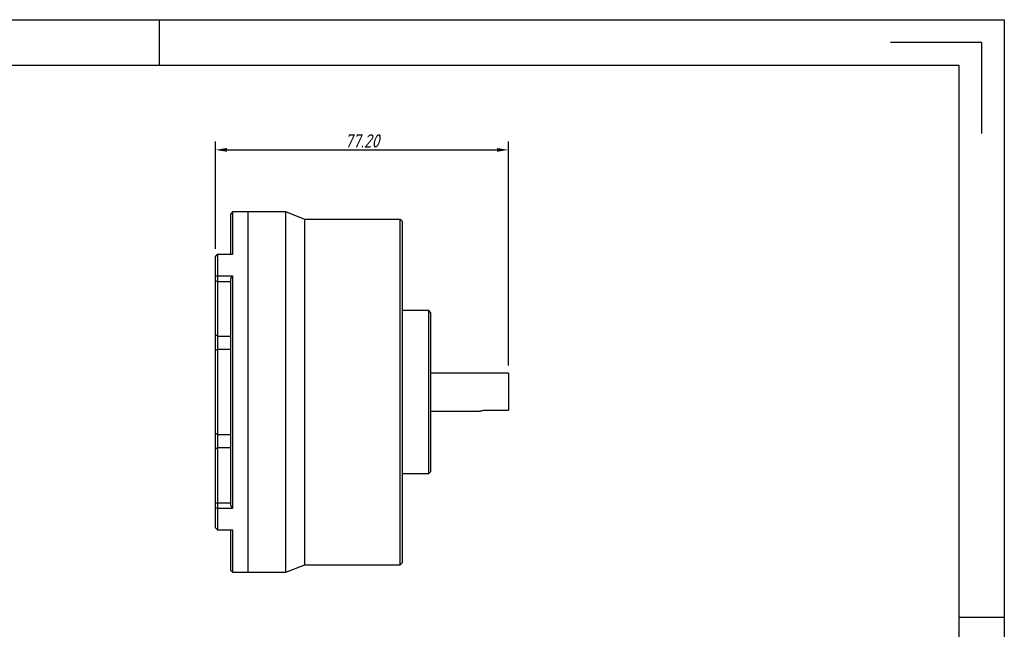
# Model space of a CAD drawing. Header units: inches. Extents: x 191 to 637, y -56 to 259.
# Tile 3 of 3: x 377 to 637, y 98 to 259. Entities that reach past the tile are written whole.
import ezdxf
from ezdxf.enums import TextEntityAlignment as Align

# ---------------------------------------------------------------- set-up
doc = ezdxf.new("R2010")
doc.units = ezdxf.units.IN
doc.linetypes.add('SLD-实线', pattern=[0])
doc.layers.add('尺寸', color=7, linetype='Continuous')
doc.styles.add('gb-s', font='gbeitc.shx', dxfattribs={"bigfont": 'gbcbig.shx'})
doc.styles.add('宋体', font='txt')
doc.dimstyles.new('gb', dxfattribs={"dimtxt": 3.5, "dimasz": 3, "dimexe": 2.25, "dimexo": 2, "dimtad": 1, "dimzin": 0, "dimdsep": 46, "dimtxsty": 'gb-s', "dimcen": 2.5, "dimazin": 0, "dimtfac": 1, "dimtmove": 0, "dimatfit": 3, "dimfxl": 1, "dimtzin": 0, "dimarcsym": 0})

# ---------------------------------------------------------------- blocks, each defined once
blk = doc.blocks.new('工程图外发客户模板')
at = {"lineweight": -3}
for p, q in [((1882.1, 1633.7), (2098.61, 1633.7)), ((1990.36, 1633.7), (1990.36, 1627.86)), ((2098.61, 1633.7), (2098.61, 1480.61)), ((2095.69, 1630.78), (2084.03, 1630.78)), ((2095.69, 1630.78), (2095.69, 1619.12)), ((1887.93, 1627.86), (2092.78, 1627.86)), ((2092.78, 1627.86), (2092.78, 1486.44)), ((2098.61, 1557.15), (2092.78, 1557.15))]:
    blk.add_line(p, q, dxfattribs=at)
at = {"layer": '尺寸', "style": '宋体'}
for tag, p in [('BT', (2070.91, 1500.43)), ('ZTRY', (2000.04, 1496.43)), ('ZTRQ', (2018.04, 1496.43)), ('XH', (2070.91, 1496.43)), ('SHRY', (2000.04, 1492.43)), ('SHRQ', (2018.04, 1492.43)), ('BB', (2055.47, 1492.43)), ('BL', (2055.47, 1488.44))]:
    blk.add_attdef(tag, text='', height=2, dxfattribs=at).set_placement(p, align=Align.MIDDLE_CENTER)
blk = doc.blocks.new('*D8')
at = {"color": 0, "lineweight": -2}
for p, q in [((428.98, 198.44), (428.98, 226.78)), ((506.18, 167.71), (506.18, 226.78)), ((431.98, 224.53), (503.18, 224.53))]:
    blk.add_line(p, q, dxfattribs=at)
at = {"color": 0}
for points in [[(431.98, 225.03), (431.98, 224.03), (428.98, 224.53)], [(503.18, 224.03), (503.18, 225.03), (506.18, 224.53)]]:
    blk.add_solid(points, dxfattribs=at)
at = {"layer": 'Defpoints', "color": 0}
for p in [(506.18, 224.53), (428.98, 196.44), (506.18, 165.71)]:
    blk.add_point(p, dxfattribs=at)
at = {"color": 0, "insert": (467.58, 226.9), "char_height": 3.5, "attachment_point": 5, "style": 'gb-s'}
blk.add_mtext('77.20', dxfattribs=at)

msp = doc.modelspace()

# ---------------------------------------------------------------- linework, layer by layer
at = {"color": 7, "linetype": 'SLD-实线', "lineweight": 25}
for p, q in [((433.485, 208.211), (432.985, 207.711)), ((432.985, 196.94), (432.985, 207.711)), ((437.485, 208.211), (433.485, 208.211)), ((433.485, 208.211), (433.485, 196.94)), ((447.485, 208.211), (437.485, 208.211)), ((437.485, 208.211), (437.485, 113.211)), ((452.485, 206.211), (447.485, 208.211)), ((447.485, 113.211), (447.485, 208.211)), ((477.685, 206.211), (452.485, 206.211)), ((452.485, 115.211), (452.485, 206.211)), ((478.185, 205.711), (477.685, 206.211)), ((477.685, 115.211), (477.685, 206.211)), ((478.185, 205.711), (478.185, 115.711)), ((428.985, 196.498), (429.485, 197.017)), ((429.485, 196.94), (428.985, 196.44)), ((428.985, 196.44), (428.985, 196.498)), ((428.985, 191.18), (428.985, 196.44)), ((429.485, 197.017), (432.985, 197.017)), ((429.485, 197.017), (429.485, 196.94)), ((429.485, 196.94), (429.485, 191.34)), ((433.485, 196.94), (429.485, 196.94)), ((429.485, 191.34), (428.985, 191.18)), ((428.985, 190.01), (428.985, 191.18)), ((429.485, 189.781), (428.985, 190.01)), ((428.985, 175.764), (428.985, 190.01)), ((429.485, 191.34), (433.485, 191.34)), ((429.485, 191.34), (429.485, 189.781)), ((432.985, 189.781), (429.485, 189.781)), ((429.485, 189.781), (429.485, 175.41)), ((432.985, 190.647), (433.485, 191.34)), ((432.985, 130.771), (432.985, 190.647)), ((433.485, 191.34), (433.485, 129.992)), ((485.185, 182.211), (478.185, 182.211)), ((485.685, 181.711), (485.185, 182.211)), ((485.185, 139.211), (485.185, 182.211)), ((485.685, 181.711), (485.685, 139.711)), ((429.485, 175.41), (428.985, 175.764)), ((428.985, 171.658), (428.985, 175.764)), ((429.485, 175.41), (432.985, 175.41)), ((429.485, 175.41), (429.485, 171.891)), ((429.485, 171.891), (428.985, 171.658)), ((428.985, 149.764), (428.985, 171.658)), ((429.485, 171.891), (429.485, 149.531)), ((432.985, 171.891), (429.485, 171.891)), ((506.185, 165.711), (485.685, 165.711)), ((506.185, 165.711), (506.185, 155.924)), ((500.185, 155.924), (506.185, 155.924)), ((485.685, 155.711), (498.698, 155.711)), ((429.485, 149.531), (428.985, 149.764)), ((428.985, 145.658), (428.985, 149.764)), ((429.485, 149.531), (432.985, 149.531)), ((429.485, 149.531), (429.485, 146.012)), ((429.485, 146.012), (428.985, 145.658)), ((428.985, 131.346), (428.985, 145.658)), ((429.485, 146.012), (429.485, 131.553)), ((432.985, 146.012), (429.485, 146.012)), ((478.185, 139.211), (485.185, 139.211)), ((485.185, 139.211), (485.685, 139.711)), ((429.485, 131.553), (428.985, 131.346)), ((428.985, 130.176), (428.985, 131.346)), ((428.985, 124.925), (428.985, 130.176)), ((429.485, 129.992), (428.985, 130.176)), ((429.485, 131.553), (432.985, 131.553)), ((429.485, 131.553), (429.485, 129.992)), ((429.485, 129.992), (429.485, 124.405)), ((433.485, 129.992), (429.485, 129.992)), ((433.485, 129.992), (432.985, 130.771)), ((429.485, 124.405), (428.985, 124.925)), ((429.485, 124.405), (433.485, 124.405)), ((432.985, 113.711), (432.985, 124.405)), ((433.485, 124.405), (433.485, 113.211)), ((447.485, 113.211), (452.485, 115.211)), ((452.485, 115.211), (477.685, 115.211)), ((477.685, 115.211), (478.185, 115.711)), ((432.985, 113.711), (433.485, 113.211)), ((433.485, 113.211), (437.485, 113.211)), ((437.485, 113.211), (447.485, 113.211))]:
    msp.add_line(p, q, dxfattribs=at)
msp.add_open_spline([(498.698, 155.714), (498.695, 155.713), (498.677, 155.706), (498.8, 155.739), (499.062, 155.802), (499.465, 155.878), (499.865, 155.919), (500.111, 155.923), (500.185, 155.924)], degree=3, knots=[0, 0, 0, 0, 0.0357755, 0.2461725, 0.4590905, 0.6802082, 0.9033404, 1, 1, 1, 1], dxfattribs=at)

# ---------------------------------------------------------------- block references
at = {"layer": '尺寸', "xscale": 2.057633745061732, "yscale": 2.057633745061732, "zscale": 2.057633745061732}
msp.add_blockref('工程图外发客户模板', (-3681.283, -3102.711), dxfattribs=at)

# ---------------------------------------------------------------- dimensions: what is measured, and where the dimension line sits
dim = msp.add_linear_dim(base=(506.185, 224.526), p1=(428.985, 196.44), p2=(506.185, 165.711), dimstyle='gb')
dim.commit()
dim.dimension.update_dxf_attribs({"geometry": '*D8', "text_midpoint": (467.585, 226.901)})

doc.saveas('drawing.dxf')
